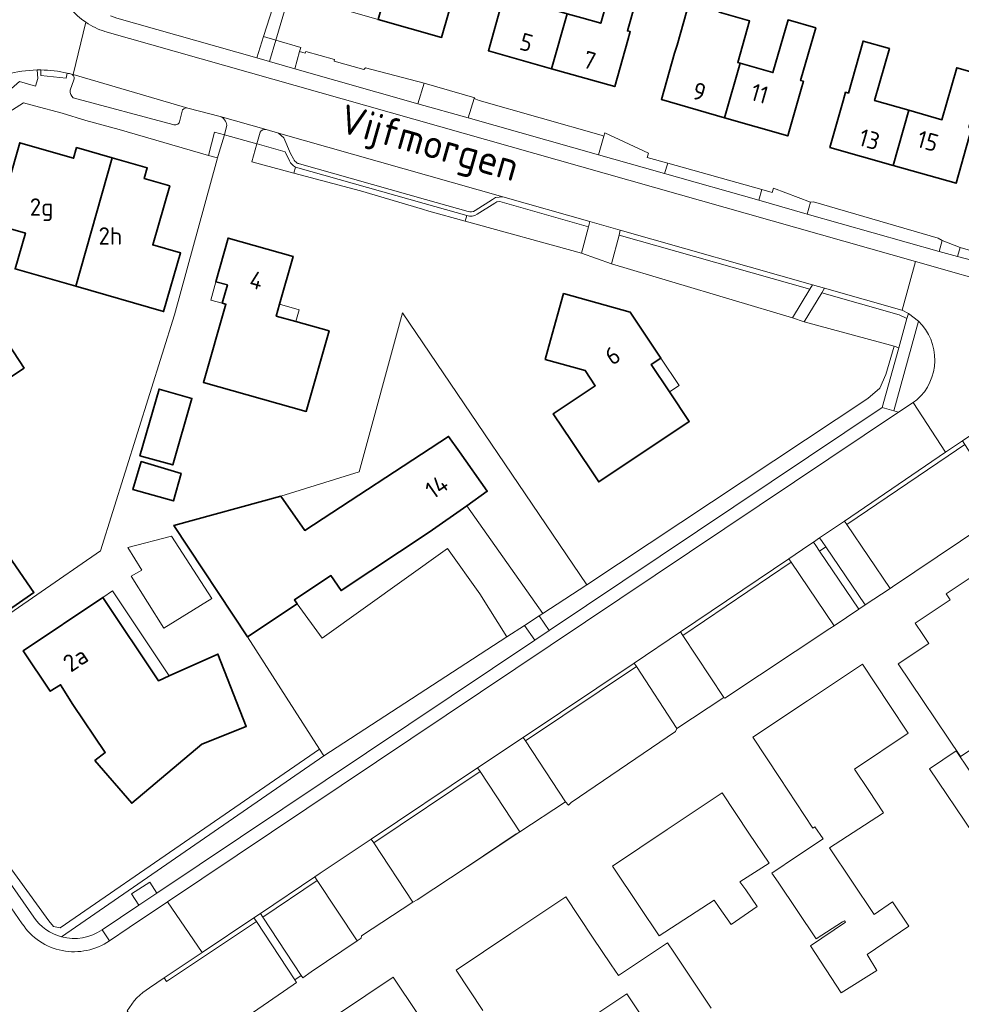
# Model space of a CAD drawing. Header units: metres. Extents: x 104777 to 177370, y 409697 to 438337.
# Tile 97 of 133: x 130196 to 130294, y 423044 to 423146. Entities that reach past the tile are written whole.
import ezdxf
from ezdxf.enums import TextEntityAlignment as Align

# ---------------------------------------------------------------- set-up
doc = ezdxf.new("R2010")
doc.units = ezdxf.units.M
for name, color, linetype, lineweight in [('B-WE-GR-BEPLANTING_CULTUUR_HEESTERS-GV', 90, 'Continuous', 18), ('B-WE-GR-GROENVOORZIENING-GV', 80, 'Continuous', 18), ('B-WE-GR-HAAG-GV', 90, 'Continuous', 13), ('B-WE-IE-TERREINAFSCHEIDING_KUNSTMATIG_HEKWERK-G', 20, 'IE-TERREINAFSCHEIDING_KUNSTMATIG-SO', 18), ('B-WE-OG-BEBOUWING-GV', 7, 'Continuous', 35), ('B-WE-OG-BEBOUWING_HUISNUMMER-T18', 10, 'Continuous', 18), ('B-WE-OG-BEBOUWING_LUIFEL-GV', 7, 'Continuous', 18), ('B-WE-OG-BEBOUWING_STRAATNAAM-T18', 10, 'Continuous', 18), ('B-WE-OG-TERREIN_BEGROEID-GV', 7, 'Continuous', 18), ('B-WE-OG-TERREIN_ERF-GV', 7, 'Continuous', 18), ('B-WE-VH-ONVERHARD_ZAND-GV', 210, 'Continuous', 18), ('B-WE-VH-OPENVERHARDING-GV', 90, 'Continuous', 18), ('B-WE-VH-OPENVERHARDING_BETONELEMENT-GV', 90, 'Continuous', 18), ('B-WE-VH-OPENVERHARDING_BETONSTRAATSTEEN-GV', 90, 'Continuous', 18), ('B-WE-VH-OPENVERHARDING_SIERBESTRATING-GV', 90, 'Continuous', 18), ('B-WE-VH-OPENVERHARDING_TEGEL-GV', 90, 'Continuous', 18)]:
    doc.layers.add(name, color=color, linetype=linetype, lineweight=lineweight)
doc.styles.add('NLCS-ISO-M20-T18', font='NLCS-ISO.ttf', dxfattribs={"height": 0.036})
doc.linetypes.add('IE-TERREINAFSCHEIDING_KUNSTMATIG-SO', pattern='A,4,[82,NLCS.SHX,S=0.75,R=90,X=0,Y=0],4,-2', length=10)

msp = doc.modelspace()

# ---------------------------------------------------------------- linework, layer by layer
at = {"layer": 'B-WE-GR-BEPLANTING_CULTUUR_HEESTERS-GV', "ltscale": 20}
msp.add_lwpolyline([(130198.14, 423140.556, 0.1267869), (130192.1, 423138.87)], format="xyb", dxfattribs=at)
at = {"layer": 'B-WE-GR-BEPLANTING_CULTUUR_HEESTERS-GV', "ltscale": 20, "flags": 128}
for points in [[(130197.971, 423138.884), (130198.209, 423139.663), (130198.14, 423140.556)], [(130192.1, 423138.87), (130191.386, 423138.404), (130192.37, 423136.629), (130194.653, 423137.875), (130196.321, 423139.35), (130197.971, 423138.884)]]:
    msp.add_lwpolyline(points, dxfattribs=at)
at = {"layer": 'B-WE-GR-GROENVOORZIENING-GV', "ltscale": 20, "flags": 128}
msp.add_lwpolyline([(130200.674, 423051.026), (130227.747, 423069.723), (130227.306, 423070.413), (130200.543, 423051.952), (130199.855, 423052.114), (130199.361, 423052.692), (130187.238, 423069.35), (130186.7, 423069.017), (130197.8, 423053.05)], dxfattribs=at)
at = {"layer": 'B-WE-GR-GROENVOORZIENING-GV', "ltscale": 20}
msp.add_lwpolyline([(130197.8, 423053.05, 0.1796406), (130200.674, 423051.026)], format="xyb", dxfattribs=at)
at = {"layer": 'B-WE-GR-HAAG-GV', "ltscale": 20, "flags": 128}
for points in [[(130227.747, 423069.723), (130227.306, 423070.413), (130200.543, 423051.952), (130199.855, 423052.114), (130199.361, 423052.692), (130187.238, 423069.35), (130186.7, 423069.017), (130197.8, 423053.05)], [(130200.674, 423051.026), (130227.747, 423069.723)]]:
    msp.add_lwpolyline(points, dxfattribs=at)
at = {"layer": 'B-WE-GR-HAAG-GV', "ltscale": 20}
msp.add_lwpolyline([(130197.8, 423053.05, 0.1796406), (130200.674, 423051.026)], format="xyb", dxfattribs=at)
at = {"layer": 'B-WE-IE-TERREINAFSCHEIDING_KUNSTMATIG_HEKWERK-G', "ltscale": 20, "flags": 128}
for points in [[(130254.945, 423087.381), (130250.381, 423084.418)], [(130250.025, 423084.187), (130248.491, 423083.191)], [(130250.381, 423084.418), (130250.025, 423084.187)], [(130248.491, 423083.191), (130246.671, 423082.009)], [(130246.671, 423082.009), (130227.747, 423069.723)], [(130242.564, 423058.275), (130247.994, 423061.873)], [(130242.493, 423058.228), (130242.564, 423058.275)]]:
    msp.add_lwpolyline(points, dxfattribs=at)
at = {"layer": 'B-WE-OG-BEBOUWING-GV', "ltscale": 20, "flags": 128}
for points in [[(130241.28, 423148.72), (130241.562, 423149.725), (130241.271, 423149.807), (130242.77, 423155.095), (130239.873, 423155.916), (130238.376, 423150.637), (130235.028, 423151.586), (130233.375, 423145.77), (130239.92, 423143.91)], [(130252.896, 423146.364), (130249.406, 423147.354), (130250.933, 423152.735), (130248.179, 423153.517), (130246.65, 423148.133), (130246.369, 423148.213), (130246.12, 423147.34), (130244.76, 423142.53), (130251.285, 423140.68)], [(130252.896, 423146.364), (130251.285, 423140.68), (130257.81, 423138.83), (130259.18, 423143.64), (130259.421, 423144.512), (130259.132, 423144.594), (130260.66, 423149.978), (130257.894, 423150.763), (130256.366, 423145.379), (130254.415, 423145.933)], [(130270.776, 423141.263), (130270.521, 423141.336), (130271.742, 423145.622), (130268.593, 423146.519), (130269.644, 423150.208), (130268.076, 423150.655), (130266.507, 423151.102), (130264.251, 423143.12), (130264, 423142.3), (130262.63, 423137.49), (130269.16, 423135.62)], [(130277.07, 423138.56), (130277.303, 423139.382), (130277.015, 423139.465), (130278.58, 423144.897), (130275.724, 423145.72), (130274.159, 423140.288), (130270.776, 423141.263), (130269.16, 423135.62), (130275.69, 423133.75)], [(130286.565, 423130.7), (130288.181, 423136.39), (130284.66, 423137.389), (130286.185, 423142.766), (130283.469, 423143.536), (130281.946, 423138.163), (130281.657, 423138.245), (130281.41, 423137.36), (130280.05, 423132.55)], [(130288.181, 423136.39), (130286.565, 423130.7), (130293.08, 423128.85), (130294.44, 423133.66), (130294.696, 423134.542), (130294.407, 423134.624), (130295.932, 423139.998), (130293.143, 423140.789), (130291.619, 423135.415)], [(130202.139, 423118.21), (130205.903, 423131.473), (130202.222, 423132.532), (130201.907, 423131.438), (130199.37, 423132.169), (130196.352, 423133.038), (130193.913, 423124.569), (130196.932, 423123.7), (130195.871, 423120.015)], [(130205.903, 423131.473), (130202.139, 423118.21), (130211.216, 423115.596), (130212.96, 423121.653), (130210.083, 423122.482), (130211.839, 423128.579), (130209.206, 423129.337), (130209.521, 423130.431)], [(130217.26, 423116.46), (130217.65, 423116.35), (130215.33, 423108.29), (130225.95, 423105.29), (130228.3, 423113.6), (130224.873, 423114.566), (130222.84, 423115.14), (130223.184, 423116.358), (130224.58, 423121.3), (130217.88, 423123.19), (130216.61, 423118.68), (130217.8, 423118.35)], [(130263.466, 423107.304), (130261.58, 423110.12), (130262.58, 423110.79), (130259.4, 423115.54), (130252.53, 423117.46), (130251.19, 423112.64), (130250.639, 423110.657), (130254.754, 423109.507), (130255.797, 423107.946), (130251.465, 423105.051), (130253.39, 423102.17), (130256.17, 423098.01), (130265.51, 423104.25)], [(130190.041, 423108.968), (130191.739, 423106.407), (130196.807, 423109.766), (130195.11, 423112.328)], [(130208.766, 423100.704), (130212.158, 423099.766), (130214.133, 423106.626), (130210.75, 423107.6)], [(130223.319, 423096.552), (130212.274, 423093.519), (130219.89, 423082.025), (130225.008, 423085.417), (130224.732, 423085.833), (130228.5, 423088.33), (130229.55, 423086.79), (130238.65, 423092.81), (130242.535, 423095.549), (130244.65, 423097.04), (130241.77, 423101.13), (130240.659, 423102.708), (130225.797, 423092.998)], [(130208.879, 423100.128), (130208.05, 423097.213), (130212.229, 423096.044), (130213.024, 423098.884)], [(130192.212, 423094.657), (130181.8, 423087.427), (130180.853, 423086.769), (130183.095, 423083.544), (130184.041, 423084.202), (130185.511, 423082.087), (130190.749, 423085.727), (130192.635, 423083.012), (130197.807, 423086.606)], [(130204.118, 423069.258), (130207.919, 423064.829), (130215.155, 423070.943), (130219.752, 423072.755), (130216.817, 423080.237), (130211.8, 423077.99), (130210.673, 423077.485), (130204.95, 423086.07), (130196.71, 423080.57), (130199.507, 423076.392), (130200.567, 423077.064), (130201.85, 423075.04), (130205.186, 423070.077)]]:
    msp.add_lwpolyline(points, close=True, dxfattribs=at)
at = {"layer": 'B-WE-OG-BEBOUWING_LUIFEL-GV', "ltscale": 20, "flags": 128}
for points in [[(130216.61, 423118.68), (130216.079, 423116.793), (130217.26, 423116.46), (130217.8, 423118.35)], [(130223.184, 423116.358), (130222.84, 423115.14), (130224.873, 423114.566), (130225.217, 423115.784)], [(130263.466, 423107.304), (130264.466, 423107.973), (130262.58, 423110.79), (130261.58, 423110.12)], [(130216.19, 423085.986), (130212.03, 423092.396), (130207.531, 423091.251), (130208.947, 423088.904), (130207.867, 423088.26), (130211.234, 423082.913)], [(130204.95, 423086.07), (130210.673, 423077.485), (130211.8, 423077.99), (130205.919, 423086.751)]]:
    msp.add_lwpolyline(points, close=True, dxfattribs=at)
at = {"layer": 'B-WE-OG-TERREIN_BEGROEID-GV', "ltscale": 20, "flags": 128}
for points in [[(130228.841, 423141.459), (130228.877, 423141.638), (130225.907, 423142.462), (130225.849, 423142.273), (130225.263, 423142.451), (130224.771, 423140.678), (130237.49, 423137.072), (130238.137, 423139.203), (130232.063, 423140.773), (130231.911, 423140.606)], [(130256.14, 423131.785), (130256.685, 423133.714), (130256.398, 423133.807), (130243.793, 423137.383), (130243.302, 423137.601), (130242.659, 423135.607)], [(130216.967, 423132.059), (130217.51, 423133.87), (130216.473, 423134.14), (130215.846, 423131.736), (130216.789, 423131.464)], [(130262.968, 423129.849), (130272.696, 423127.091), (130273.002, 423128.196), (130263.289, 423130.919)], [(130278.039, 423126.888), (130277.697, 423125.673), (130291.321, 423121.81), (130291.644, 423122.957), (130291.224, 423123.198), (130278.351, 423126.923)], [(130257.465, 423120.533), (130276.182, 423114.954), (130277.968, 423117.903), (130258.257, 423123.499)], [(130293.485, 423122.228), (130293.224, 423121.302), (130296.913, 423120.317), (130297.159, 423121.165)], [(130277.383, 423114.548), (130286.673, 423112.041), (130287.169, 423111.87), (130288.004, 423114.876), (130287.198, 423115.28), (130279.202, 423117.551)], [(130254.945, 423087.381), (130235.876, 423115.489), (130231.429, 423099.051), (130223.319, 423096.552), (130225.797, 423092.998), (130240.659, 423102.708), (130241.77, 423101.13), (130244.65, 423097.04), (130242.535, 423095.549), (130250.381, 423084.418)], [(130287.169, 423111.87), (130286.673, 423112.041), (130285.831, 423109.11), (130285.197, 423107.692), (130283.975, 423106.631), (130254.945, 423087.381), (130250.381, 423084.418), (130250.025, 423084.187), (130251.047, 423082.667), (130285.45, 423105.68), (130285.451, 423105.683)], [(130286.251, 423087.015), (130286.498, 423087.182), (130298.162, 423094.992), (130298.362, 423095.126), (130293.987, 423101.875), (130292.25, 423100.697), (130281.785, 423093.602)], [(130219.89, 423082.025), (130227.306, 423070.413), (130227.747, 423069.723), (130246.671, 423082.009), (130243.894, 423086.443), (130240.542, 423091.122), (130227.589, 423081.869), (130225.008, 423085.417)], [(130283.037, 423084.864), (130283.691, 423085.302), (130279.611, 423091.318), (130278.96, 423090.876)], [(130269.067, 423075.741), (130269.199, 423075.663), (130280.047, 423082.859), (130280.483, 423083.155), (130276.039, 423089.709), (130264.862, 423082.153)], [(130252.72, 423064.984), (130253.041, 423064.623), (130253.311, 423064.906), (130264.087, 423072.241), (130264.236, 423072.562), (130260.057, 423078.932), (130248.605, 423071.258)], [(130232.916, 423060.745), (130236.945, 423054.602), (130237.414, 423054.835), (130242.564, 423058.275), (130247.642, 423061.667), (130247.994, 423061.873), (130243.904, 423068.108)], [(130221.46, 423053.069), (130225.427, 423047.022), (130225.593, 423046.792), (130226.457, 423047.415), (130231.22, 423050.607), (130227.083, 423056.836)]]:
    msp.add_lwpolyline(points, close=True, dxfattribs=at)
for points in [[(130224.223, 423131.168), (130223.762, 423132.089), (130220.87, 423132.91), (130220.829, 423132.922), (130220.334, 423131.063), (130224.648, 423129.912)], [(130224.648, 423129.912), (130224.821, 423130.517)], [(130254.37, 423121.636), (130255.1, 423124.369), (130245.941, 423126.968), (130245.636, 423126.949), (130245.418, 423126.808), (130243.614, 423125.646)], [(130242.538, 423125.517), (130242.379, 423124.941), (130254.37, 423121.636)], [(130289.18, 423114.61), (130286.65, 423105.35), (130287.142, 423105.216)], [(130287.142, 423105.216), (130288.647, 423106.224), (130289.03, 423106.48)], [(130204.86, 423051.77), (130208.652, 423054.307), (130207.898, 423055.459), (130209.776, 423056.689), (130210.518, 423055.555), (130249.548, 423081.663), (130248.491, 423083.191), (130246.671, 423082.009), (130227.747, 423069.723)], [(130227.747, 423069.723), (130200.674, 423051.026)], [(130207.46, 423043.39), (130225.186, 423016.771), (130227.817, 423018.515), (130224.899, 423022.975), (130217.634, 423034.078), (130214.291, 423038.984), (130224.607, 423046.082), (130224.942, 423046.324), (130224.757, 423046.581), (130220.794, 423052.622), (130211.518, 423046.407), (130211.268, 423046.781), (130209.76, 423045.77)]]:
    msp.add_lwpolyline(points, dxfattribs=at)
at = {"layer": 'B-WE-OG-TERREIN_BEGROEID-GV', "ltscale": 20}
for points in [[(130224.821, 423130.517, -0.1433625), (130224.223, 423131.168)], [(130243.614, 423125.646, -0.2183824), (130242.538, 423125.517)], [(130289.03, 423106.48, 0.4354259), (130289.18, 423114.61)], [(130200.674, 423051.026, 0.2207264), (130204.86, 423051.77)], [(130209.76, 423045.77, 0.1269225), (130207.46, 423043.39)]]:
    msp.add_lwpolyline(points, format="xyb", dxfattribs=at)
at = {"layer": 'B-WE-OG-TERREIN_ERF-GV', "ltscale": 20, "flags": 128}
for points in [[(130235.028, 423151.586), (130238.376, 423150.637), (130239.873, 423155.916), (130242.77, 423155.095), (130241.271, 423149.807), (130241.562, 423149.725), (130241.28, 423148.72), (130239.92, 423143.91), (130233.375, 423145.77), (130226.83, 423147.63), (130228.2, 423152.44), (130228.482, 423153.442), (130227.993, 423153.599), (130228.743, 423156.208), (130230.348, 423161.789), (130231.518, 423161.452), (130233.064, 423161.007), (130234.61, 423160.562), (130233.996, 423158.531), (130236.655, 423157.718)], [(130251.285, 423140.68), (130244.76, 423142.53), (130246.12, 423147.34), (130246.369, 423148.213), (130246.65, 423148.133), (130248.179, 423153.517), (130250.933, 423152.735), (130249.406, 423147.354), (130252.896, 423146.364), (130254.415, 423145.933), (130256.366, 423145.379), (130257.894, 423150.763), (130260.66, 423149.978), (130259.132, 423144.594), (130259.421, 423144.512), (130259.18, 423143.64), (130257.81, 423138.83)], [(130270.776, 423141.263), (130274.159, 423140.288), (130275.724, 423145.72), (130278.58, 423144.897), (130277.015, 423139.465), (130277.303, 423139.382), (130277.07, 423138.56), (130275.69, 423133.75), (130269.16, 423135.62), (130262.63, 423137.49), (130264, 423142.3), (130264.251, 423143.12), (130266.507, 423151.102), (130268.076, 423150.655), (130269.644, 423150.208), (130268.593, 423146.519), (130271.742, 423145.622), (130270.521, 423141.336)], [(130288.181, 423136.39), (130291.619, 423135.415), (130293.143, 423140.789), (130295.932, 423139.998), (130294.407, 423134.624), (130294.696, 423134.542), (130294.44, 423133.66), (130293.08, 423128.85), (130286.565, 423130.7), (130280.05, 423132.55), (130281.41, 423137.36), (130281.657, 423138.245), (130281.946, 423138.163), (130283.469, 423143.536), (130286.185, 423142.766), (130284.66, 423137.389)], [(130215.846, 423131.736), (130206.631, 423134.392), (130203.172, 423135.342), (130200.723, 423136.1), (130197.884, 423136.834), (130196.747, 423137.153), (130190.658, 423133.318), (130181.664, 423127.079), (130167.547, 423117.773), (130169.807, 423114.298), (130162.189, 423109.012), (130184.441, 423076.941), (130191.489, 423081.805), (130204.693, 423090.905), (130212.328, 423115.25), (130216.748, 423131.328), (130216.789, 423131.464)], [(130205.903, 423131.473), (130209.521, 423130.431), (130209.206, 423129.337), (130211.839, 423128.579), (130210.083, 423122.482), (130212.96, 423121.653), (130211.216, 423115.596), (130202.139, 423118.21), (130195.871, 423120.015), (130196.932, 423123.7), (130193.913, 423124.569), (130196.352, 423133.038), (130199.37, 423132.169), (130201.907, 423131.438), (130202.222, 423132.532)], [(130216.61, 423118.68), (130217.88, 423123.19), (130224.58, 423121.3), (130223.184, 423116.358), (130222.84, 423115.14), (130224.873, 423114.566), (130228.3, 423113.6), (130225.95, 423105.29), (130215.33, 423108.29), (130217.65, 423116.35), (130217.26, 423116.46), (130217.8, 423118.35)], [(130262.58, 423110.79), (130261.58, 423110.12), (130263.466, 423107.304), (130265.51, 423104.25), (130256.17, 423098.01), (130253.39, 423102.17), (130251.465, 423105.051), (130255.797, 423107.946), (130254.754, 423109.507), (130250.639, 423110.657), (130251.19, 423112.64), (130252.53, 423117.46), (130259.4, 423115.54)], [(130208.766, 423100.704), (130210.75, 423107.6), (130214.133, 423106.626), (130212.158, 423099.766)], [(130181.8, 423087.427), (130178.081, 423092.779), (130180.94, 423094.767), (130179.169, 423097.315), (130177.278, 423100.037), (130182.413, 423103.605), (130184.303, 423100.884), (130186.075, 423098.335), (130188.49, 423100.013), (130192.212, 423094.657), (130197.807, 423086.606), (130192.635, 423083.012), (130190.749, 423085.727), (130185.511, 423082.087), (130184.041, 423084.202), (130183.095, 423083.544), (130180.853, 423086.769)], [(130208.879, 423100.128), (130213.024, 423098.884), (130212.229, 423096.044), (130208.05, 423097.213)], [(130306.811, 423078.475), (130304.253, 423082.322), (130300.073, 423079.543), (130295.91, 423076.774), (130298.462, 423072.935), (130293.549, 423069.668), (130287.092, 423079.216), (130290.255, 423081.315), (130289.629, 423082.248), (130288.846, 423083.416), (130292.461, 423085.833), (130292.039, 423086.465), (130294.416, 423088.052), (130296.792, 423089.638), (130297.214, 423088.989), (130300.828, 423091.395), (130301.633, 423090.19), (130302.241, 423089.281), (130305.408, 423091.386), (130311.791, 423081.786)], [(130211.8, 423077.99), (130216.817, 423080.237), (130219.752, 423072.755), (130215.155, 423070.943), (130207.919, 423064.829), (130204.118, 423069.258), (130205.186, 423070.077), (130201.85, 423075.04), (130200.567, 423077.064), (130199.507, 423076.392), (130196.71, 423080.57), (130204.95, 423086.07), (130210.673, 423077.485)], [(130281.641, 423052.551), (130281.541, 423052.7), (130281.359, 423052.583), (130278.608, 423050.809), (130276.652, 423053.736), (130274.695, 423056.664), (130274.057, 423057.619), (130276.707, 423059.39), (130279.349, 423061.156), (130278.475, 423062.387), (130278.295, 423062.267), (130274.83, 423067.49), (130272.07, 423071.65), (130277.739, 423075.415), (130283.41, 423079.18), (130286.17, 423075.01), (130288.129, 423072.05), (130282.58, 423068.334), (130284.059, 423066.127), (130285.595, 423063.833), (130285.482, 423063.755), (130280.014, 423060.219), (130282.308, 423056.786), (130284.603, 423053.353), (130286.516, 423054.641), (130288.209, 423052.128), (130283.887, 423049.217), (130284.906, 423047.557), (130281.215, 423045.24), (130278.022, 423050.1)], [(130297.596, 423063.56), (130294.845, 423061.702), (130290.322, 423068.397), (130293.073, 423070.255), (130297.127, 423064.255), (130301.269, 423067.276), (130304.576, 423062.48), (130300.294, 423059.508)], [(130263.24, 423062.125), (130268.9, 423065.91), (130271.68, 423061.75), (130273.751, 423058.652), (130270.743, 423056.698), (130271.341, 423055.888), (130272.539, 423054.152), (130269.836, 423052.288), (130268.595, 423054.052), (130268.084, 423054.822), (130262.399, 423051.129), (130260.36, 423054.18), (130257.58, 423058.34)], [(130229.265, 423043.07), (130234.94, 423046.87), (130237.451, 423043.124), (130239.706, 423039.76), (130235.559, 423037), (130236.617, 423035.412), (130237.444, 423035.963), (130238.891, 423033.789), (130236.538, 423032.207), (130236.41, 423032.121), (130233.771, 423030.347), (130231.24, 423034.112), (130228.34, 423032.17), (130223.59, 423039.27)]]:
    msp.add_lwpolyline(points, close=True, dxfattribs=at)
for points in [[(130226.683, 423156.801), (130222.793, 423143.64), (130225.39, 423142.888), (130225.263, 423142.451), (130225.849, 423142.273), (130225.907, 423142.462), (130228.877, 423141.638), (130228.841, 423141.459), (130231.911, 423140.606), (130232.063, 423140.773), (130238.137, 423139.203), (130243.357, 423137.692), (130243.302, 423137.601), (130243.793, 423137.383), (130256.398, 423133.807), (130256.685, 423133.714), (130256.785, 423134.068), (130261.306, 423131.973), (130261.176, 423131.512), (130263.289, 423130.919), (130273.002, 423128.196), (130274.093, 423127.89), (130274.218, 423128.333), (130278.039, 423126.888), (130278.351, 423126.923), (130291.224, 423123.198), (130291.644, 423122.957), (130293.485, 423122.228), (130297.159, 423121.165)], [(130206.39, 423145.89), (130220.827, 423141.797), (130221.533, 423144.005), (130223.463, 423150.042)], [(130187.238, 423069.35), (130199.361, 423052.692), (130199.855, 423052.114), (130200.543, 423051.952), (130227.306, 423070.413), (130219.89, 423082.025), (130212.274, 423093.519), (130223.319, 423096.552), (130231.429, 423099.051), (130235.876, 423115.489), (130254.945, 423087.381), (130283.975, 423106.631), (130285.197, 423107.692), (130285.831, 423109.11), (130286.673, 423112.041), (130277.383, 423114.548), (130276.182, 423114.954), (130257.465, 423120.533), (130254.37, 423121.636), (130242.379, 423124.941), (130238.6, 423125.982), (130237.967, 423126.17), (130231.535, 423128.074), (130224.648, 423129.912), (130220.334, 423131.063), (130220.829, 423132.922), (130217.51, 423133.87), (130216.967, 423132.059), (130216.789, 423131.464), (130216.748, 423131.328), (130212.328, 423115.25), (130204.693, 423090.905), (130191.489, 423081.805)], [(130298.162, 423094.992), (130286.498, 423087.182), (130286.251, 423087.015), (130283.691, 423085.302), (130283.037, 423084.864), (130280.483, 423083.155), (130280.047, 423082.859), (130269.199, 423075.663), (130269.067, 423075.741), (130264.236, 423072.562), (130264.087, 423072.241), (130253.311, 423064.906), (130253.041, 423064.623), (130252.72, 423064.984), (130247.994, 423061.873), (130247.642, 423061.667), (130242.564, 423058.275), (130237.414, 423054.835), (130236.945, 423054.602), (130231.652, 423051.119), (130231.635, 423050.885), (130231.22, 423050.607), (130226.457, 423047.415), (130225.593, 423046.792), (130225.427, 423047.022), (130224.757, 423046.581), (130224.942, 423046.324), (130224.607, 423046.082), (130214.291, 423038.984)], [(130244.2, 423043.43), (130241.42, 423047.59), (130247.084, 423051.38), (130252.75, 423055.17), (130255.53, 423051.01), (130257.448, 423048.14), (130258.191, 423047.028), (130260.788, 423048.763), (130262.025, 423049.589), (130263.262, 423050.415), (130263.909, 423049.446), (130267.778, 423043.652)], [(130262.13, 423040.552), (130259.062, 423045.146), (130255.45, 423042.733)]]:
    msp.add_lwpolyline(points, dxfattribs=at)
at = {"layer": 'B-WE-VH-ONVERHARD_ZAND-GV', "ltscale": 20, "flags": 128}
msp.add_lwpolyline([(130224.648, 423129.912), (130231.535, 423128.074), (130237.967, 423126.17), (130238.6, 423125.982), (130242.379, 423124.941), (130242.538, 423125.517), (130238.143, 423126.756), (130224.821, 423130.517)], close=True, dxfattribs=at)
at = {"layer": 'B-WE-VH-OPENVERHARDING-GV', "ltscale": 20, "flags": 128}
msp.add_lwpolyline([(130210.518, 423055.555), (130209.776, 423056.689), (130207.898, 423055.459), (130208.652, 423054.307)], close=True, dxfattribs=at)
at = {"layer": 'B-WE-VH-OPENVERHARDING_BETONELEMENT-GV', "ltscale": 20, "flags": 128}
for points in [[(130198.524, 423140.558), (130198.518, 423139.982)], [(130198.518, 423139.982), (130201.141, 423139.723), (130201.259, 423140.227)], [(130221.185, 423134.115), (130220.829, 423132.922), (130220.87, 423132.91), (130223.762, 423132.089), (130224.223, 423131.168)], [(130224.63, 423131.36), (130224.32, 423131.93), (130223.624, 423133.548), (130223.087, 423134.032), (130221.814, 423134.394)], [(130224.821, 423130.517), (130238.143, 423126.756), (130242.538, 423125.517)], [(130242.66, 423125.95), (130238.265, 423127.189), (130225.24, 423130.86)], [(130243.614, 423125.646), (130245.418, 423126.808), (130245.636, 423126.949), (130245.941, 423126.968), (130255.1, 423124.369), (130255.239, 423124.891), (130246.26, 423127.44), (130245.49, 423127.39), (130245.174, 423127.186), (130243.38, 423126.03)]]:
    msp.add_lwpolyline(points, dxfattribs=at)
at = {"layer": 'B-WE-VH-OPENVERHARDING_BETONELEMENT-GV', "ltscale": 20}
for points in [[(130201.259, 423140.227, 0.0545212), (130198.524, 423140.558)], [(130221.814, 423134.394, 0.3507468), (130221.185, 423134.115)], [(130224.223, 423131.168, 0.1433625), (130224.821, 423130.517)], [(130224.955, 423130.985, -0.1374646), (130224.63, 423131.36)], [(130225.24, 423130.86, -0.0851861), (130224.955, 423130.985)], [(130242.538, 423125.517, 0.2183824), (130243.614, 423125.646)], [(130243.38, 423126.03, -0.2222561), (130242.66, 423125.95)]]:
    msp.add_lwpolyline(points, format="xyb", dxfattribs=at)
at = {"layer": 'B-WE-VH-OPENVERHARDING_BETONELEMENT-GV', "ltscale": 20, "flags": 128}
for points in [[(130278.245, 423118.359), (130258.39, 423123.996), (130258.257, 423123.499), (130277.968, 423117.903)], [(130287.489, 423115.731), (130287.47, 423115.74), (130279.48, 423118.009), (130279.202, 423117.551), (130287.198, 423115.28), (130288.004, 423114.876), (130288.15, 423115.4)]]:
    msp.add_lwpolyline(points, close=True, dxfattribs=at)
at = {"layer": 'B-WE-VH-OPENVERHARDING_BETONSTRAATSTEEN-GV', "ltscale": 20}
for points in [[(130203.178, 423145.476, -0.1433981), (130200.446, 423148.759)], [(130205.15, 423144.53, -0.0719844), (130203.178, 423145.476)], [(130192.1, 423138.87, -0.1267869), (130198.14, 423140.556)], [(130198.14, 423140.556, -0.0052082), (130198.524, 423140.558)], [(130198.524, 423140.558, -0.0545212), (130201.259, 423140.227)], [(130201.259, 423140.227, -0.0086603), (130201.693, 423140.117)], [(130201.693, 423140.117, -0.4203671), (130201.934, 423139.544)], [(130201.573, 423138.458, 0.2589117), (130201.869, 423137.685)], [(130213.18, 423136.451, -0.2688002), (130213.727, 423136.618)], [(130217.063, 423135.746, -0.2632848), (130217.743, 423134.862)], [(130212.164, 423134.931, 0.4411811), (130212.869, 423135.196)], [(130221.185, 423134.115, -0.3507468), (130221.814, 423134.394)], [(130224.63, 423131.36, 0.1374646), (130224.955, 423130.985)], [(130224.955, 423130.985, 0.0851861), (130225.24, 423130.86)], [(130242.66, 423125.95, 0.2222561), (130243.38, 423126.03)], [(130289.18, 423114.61, -0.4354259), (130289.03, 423106.48)], [(130205.62, 423050.62, -0.4193121), (130196.61, 423052.38)], [(130207.46, 423043.39, -0.1269225), (130209.76, 423045.77)]]:
    msp.add_lwpolyline(points, format="xyb", dxfattribs=at)
at = {"layer": 'B-WE-VH-OPENVERHARDING_BETONSTRAATSTEEN-GV', "ltscale": 20, "flags": 128}
for points in [[(130201.693, 423140.117), (130201.853, 423140.072), (130203.178, 423145.476)], [(130203.178, 423145.476), (130201.853, 423140.072), (130213.727, 423136.618), (130217.063, 423135.746), (130221.814, 423134.394), (130223.087, 423134.032), (130246.26, 423127.44), (130255.239, 423124.891)], [(130255.239, 423124.891), (130258.39, 423123.996), (130278.245, 423118.359), (130279.48, 423118.009), (130287.47, 423115.74), (130287.489, 423115.731), (130288.882, 423120.773), (130205.15, 423144.53)], [(130201.934, 423139.544), (130201.573, 423138.458)], [(130213.727, 423136.618), (130201.853, 423140.072), (130201.693, 423140.117)], [(130201.869, 423137.685), (130212.164, 423134.931)], [(130212.869, 423135.196), (130213.18, 423136.451)], [(130221.814, 423134.394), (130217.063, 423135.746)], [(130217.743, 423134.862), (130217.51, 423133.87), (130220.829, 423132.922)], [(130220.829, 423132.922), (130221.185, 423134.115)], [(130243.38, 423126.03), (130245.174, 423127.186), (130245.49, 423127.39), (130246.26, 423127.44), (130223.087, 423134.032), (130223.624, 423133.548), (130224.32, 423131.93), (130224.63, 423131.36)], [(130225.24, 423130.86), (130238.265, 423127.189), (130242.66, 423125.95)], [(130298.55, 423118.03), (130288.882, 423120.773), (130287.489, 423115.731), (130288.15, 423115.4), (130289.18, 423114.61)], [(130289.03, 423106.48), (130288.647, 423106.224), (130291.997, 423101.069), (130293.735, 423102.247), (130296.614, 423104.2), (130303.145, 423108.628), (130306.597, 423110.968), (130310.913, 423114.151), (130311.875, 423114.795), (130312.708, 423115.353), (130314.167, 423116.329), (130311.192, 423120.606), (130310.78, 423120.33)], [(130196.61, 423052.38), (130195.082, 423054.572), (130192.684, 423058.012), (130187.646, 423054.423), (130189.987, 423051.06), (130191.33, 423049.13)], [(130209.76, 423045.77), (130211.268, 423046.781), (130215.2, 423049.416), (130211.617, 423054.636), (130207.657, 423051.984), (130205.62, 423050.62)]]:
    msp.add_lwpolyline(points, dxfattribs=at)
for points in [[(130222.793, 423143.64), (130222.138, 423141.425), (130224.771, 423140.678), (130225.263, 423142.451), (130225.39, 423142.888)], [(130277.697, 423125.673), (130278.039, 423126.888), (130274.218, 423128.333), (130274.093, 423127.89), (130273.002, 423128.196), (130272.696, 423127.091), (130273.781, 423126.783)], [(130254.37, 423121.636), (130257.465, 423120.533), (130258.257, 423123.499), (130258.39, 423123.996), (130255.239, 423124.891), (130255.1, 423124.369)], [(130279.48, 423118.009), (130278.245, 423118.359), (130277.968, 423117.903), (130276.182, 423114.954), (130277.383, 423114.548), (130279.202, 423117.551)], [(130243.653, 423068.482), (130248.354, 423071.632), (130259.806, 423079.306), (130264.61, 423082.526), (130275.787, 423090.082), (130276.445, 423090.527), (130277.976, 423091.563), (130278.331, 423091.803), (130278.982, 423092.245), (130281.532, 423093.974), (130291.997, 423101.069), (130288.647, 423106.224), (130287.142, 423105.216), (130211.617, 423054.636), (130215.2, 423049.416), (130220.544, 423052.996), (130221.21, 423053.443), (130226.834, 423057.211), (130227.401, 423057.591), (130232.665, 423061.119)], [(130281.532, 423093.974), (130278.982, 423092.245), (130279.235, 423091.873), (130279.611, 423091.318), (130283.691, 423085.302), (130286.251, 423087.015), (130281.785, 423093.602)], [(130278.331, 423091.803), (130277.976, 423091.563), (130276.445, 423090.527), (130275.787, 423090.082), (130276.039, 423089.709), (130280.483, 423083.155), (130283.037, 423084.864), (130278.96, 423090.876), (130278.584, 423091.431)], [(130278.982, 423092.245), (130278.331, 423091.803), (130278.584, 423091.431), (130278.96, 423090.876), (130279.611, 423091.318), (130279.235, 423091.873)]]:
    msp.add_lwpolyline(points, close=True, dxfattribs=at)
at = {"layer": 'B-WE-VH-OPENVERHARDING_SIERBESTRATING-GV', "ltscale": 20, "flags": 128}
for points in [[(130256.14, 423131.785), (130260.875, 423130.442), (130262.968, 423129.849), (130263.289, 423130.919), (130261.176, 423131.512), (130261.306, 423131.973), (130256.785, 423134.068), (130256.685, 423133.714)], [(130293.224, 423121.302), (130293.485, 423122.228), (130291.644, 423122.957), (130291.321, 423121.81)], [(130264.236, 423072.562), (130269.067, 423075.741), (130264.862, 423082.153), (130264.61, 423082.526), (130259.806, 423079.306), (130260.057, 423078.932)], [(130247.994, 423061.873), (130252.72, 423064.984), (130248.605, 423071.258), (130248.354, 423071.632), (130243.653, 423068.482), (130243.904, 423068.108)], [(130236.945, 423054.602), (130232.916, 423060.745), (130232.665, 423061.119), (130227.401, 423057.591), (130226.834, 423057.211), (130227.083, 423056.836), (130231.22, 423050.607), (130231.635, 423050.885), (130231.652, 423051.119)], [(130221.21, 423053.443), (130220.544, 423052.996), (130220.794, 423052.622), (130224.757, 423046.581), (130225.427, 423047.022), (130221.46, 423053.069)]]:
    msp.add_lwpolyline(points, close=True, dxfattribs=at)
at = {"layer": 'B-WE-VH-OPENVERHARDING_TEGEL-GV', "ltscale": 20, "flags": 128}
for points in [[(130229.938, 423173.236), (130228.29, 423167.449), (130228.479, 423167.394), (130227.646, 423164.511), (130226.812, 423161.628), (130226.721, 423161.654), (130226.378, 423160.379), (130225.745, 423158.298), (130225.025, 423155.851), (130225.133, 423155.82), (130224.298, 423152.931), (130223.463, 423150.042), (130221.533, 423144.005), (130222.793, 423143.64), (130226.683, 423156.801), (130226.503, 423156.853), (130228.785, 423164.781), (130228.917, 423164.743), (130232.843, 423178.511), (130231.919, 423178.748), (130231.14, 423176.035), (130230.307, 423173.13)], [(130222.138, 423141.425), (130222.793, 423143.64), (130221.533, 423144.005), (130220.827, 423141.797)], [(130242.659, 423135.607), (130243.302, 423137.601), (130243.357, 423137.692), (130238.137, 423139.203), (130237.49, 423137.072)], [(130286.65, 423105.35), (130289.18, 423114.61), (130288.15, 423115.4), (130288.004, 423114.876), (130287.169, 423111.87), (130285.451, 423105.683)], [(130285.451, 423105.683), (130285.45, 423105.68), (130251.047, 423082.667), (130249.548, 423081.663), (130210.518, 423055.555), (130208.652, 423054.307), (130204.86, 423051.77), (130205.62, 423050.62), (130207.657, 423051.984), (130211.617, 423054.636), (130287.142, 423105.216), (130286.65, 423105.35)], [(130291.997, 423101.069), (130281.532, 423093.974), (130281.785, 423093.602), (130292.25, 423100.697), (130293.987, 423101.875), (130293.735, 423102.247)], [(130250.381, 423084.418), (130242.535, 423095.549), (130238.65, 423092.81), (130229.55, 423086.79), (130228.5, 423088.33), (130224.732, 423085.833), (130225.008, 423085.417), (130227.589, 423081.869), (130240.542, 423091.122), (130243.894, 423086.443), (130246.671, 423082.009), (130248.491, 423083.191), (130250.025, 423084.187)], [(130275.787, 423090.082), (130264.61, 423082.526), (130264.862, 423082.153), (130276.039, 423089.709)], [(130251.047, 423082.667), (130250.025, 423084.187), (130248.491, 423083.191), (130249.548, 423081.663)], [(130259.806, 423079.306), (130248.354, 423071.632), (130248.605, 423071.258), (130260.057, 423078.932)], [(130243.653, 423068.482), (130232.665, 423061.119), (130232.916, 423060.745), (130243.904, 423068.108)], [(130221.21, 423053.443), (130221.46, 423053.069), (130227.083, 423056.836), (130226.834, 423057.211)], [(130211.268, 423046.781), (130211.518, 423046.407), (130220.794, 423052.622), (130220.544, 423052.996), (130215.2, 423049.416)]]:
    msp.add_lwpolyline(points, close=True, dxfattribs=at)
at = {"layer": 'B-WE-VH-OPENVERHARDING_TEGEL-GV', "ltscale": 20}
for points in [[(130200.446, 423148.759, 0.1433981), (130203.178, 423145.476)], [(130203.178, 423145.476, 0.0719844), (130205.15, 423144.53)], [(130198.524, 423140.558, 0.0052082), (130198.14, 423140.556)], [(130201.693, 423140.117, 0.0086603), (130201.259, 423140.227)], [(130201.934, 423139.544, 0.4203671), (130201.693, 423140.117)], [(130201.869, 423137.685, -0.2589117), (130201.573, 423138.458)], [(130213.727, 423136.618, 0.2688002), (130213.18, 423136.451)], [(130217.743, 423134.862, 0.2632848), (130217.063, 423135.746)], [(130212.869, 423135.196, -0.4411811), (130212.164, 423134.931)], [(130196.61, 423052.38, 0.4193121), (130205.62, 423050.62)], [(130200.674, 423051.026, -0.1796406), (130197.8, 423053.05)], [(130204.86, 423051.77, -0.2207264), (130200.674, 423051.026)]]:
    msp.add_lwpolyline(points, format="xyb", dxfattribs=at)
at = {"layer": 'B-WE-VH-OPENVERHARDING_TEGEL-GV', "ltscale": 20, "flags": 128}
for points in [[(130300.42, 423119.38), (130299.739, 423119.562), (130299.144, 423119.721), (130298.059, 423120.011), (130296.913, 423120.317), (130293.224, 423121.302), (130291.321, 423121.81), (130277.697, 423125.673), (130273.781, 423126.783), (130272.696, 423127.091), (130262.968, 423129.849), (130260.875, 423130.442), (130256.14, 423131.785), (130242.659, 423135.607), (130237.49, 423137.072), (130224.771, 423140.678), (130222.138, 423141.425), (130220.827, 423141.797), (130206.39, 423145.89), (130205.73, 423146.15)], [(130205.15, 423144.53), (130288.882, 423120.773), (130298.55, 423118.03)], [(130198.14, 423140.556), (130198.209, 423139.663), (130197.971, 423138.884), (130196.321, 423139.35), (130194.653, 423137.875), (130192.37, 423136.629), (130191.386, 423138.404), (130188.943, 423136.809), (130189.189, 423136.432), (130189.757, 423135.58)], [(130201.259, 423140.227), (130201.141, 423139.723), (130198.518, 423139.982), (130198.524, 423140.558)], [(130201.573, 423138.458), (130201.934, 423139.544)], [(130212.164, 423134.931), (130201.869, 423137.685)], [(130190.658, 423133.318), (130196.747, 423137.153), (130197.884, 423136.834), (130200.723, 423136.1), (130203.172, 423135.342), (130206.631, 423134.392), (130215.846, 423131.736), (130216.473, 423134.14), (130217.51, 423133.87), (130217.743, 423134.862)], [(130217.063, 423135.746), (130213.727, 423136.618)], [(130213.18, 423136.451), (130212.869, 423135.196)], [(130197.8, 423053.05), (130186.7, 423069.017), (130184.652, 423071.962), (130182.055, 423075.697), (130180.911, 423074.904), (130192.684, 423058.012), (130195.082, 423054.572)], [(130195.082, 423054.572), (130196.61, 423052.38)], [(130205.62, 423050.62), (130204.86, 423051.77)]]:
    msp.add_lwpolyline(points, dxfattribs=at)

# ---------------------------------------------------------------- texts
at = {"layer": 'B-WE-OG-BEBOUWING_HUISNUMMER-T18', "ltscale": 20, "style": 'NLCS-ISO-M20-T18'}
for s, rotation, p in [('5', 344.2, (130248.689, 423143.399)), ('7', 344.2, (130255.214, 423141.548)), ('9', 343.9, (130266.554, 423138.316)), ('11', 344, (130272.782, 423138.12)), ('13', 344.2, (130284.121, 423133.384)), ('15', 344.2, (130290.157, 423133.213)), ('4', 344.3, (130220.808, 423118.83)), ('6', 33.8, (130257.585, 423111.061)), ('14', 35.2, (130239.423, 423097.516)), ('2a', 33.8, (130202.111, 423079.691))]:
    msp.add_text(s, height=1.8, rotation=rotation, dxfattribs=at).set_placement(p, align=Align.MIDDLE)
for s, p in [('2g', (130198.606, 423126.124)), ('2h', (130205.709, 423123.412))]:
    msp.add_text(s, height=1.8, dxfattribs=at).set_placement(p, align=Align.MIDDLE)
at = {"layer": 'B-WE-OG-BEBOUWING_STRAATNAAM-T18', "ltscale": 20, "style": 'NLCS-ISO-M20-T18'}
msp.add_text('Vijfmorgen', height=3, rotation=344.1, dxfattribs=at).set_placement((130238.552, 423132.622), align=Align.MIDDLE)

doc.saveas('drawing.dxf')
